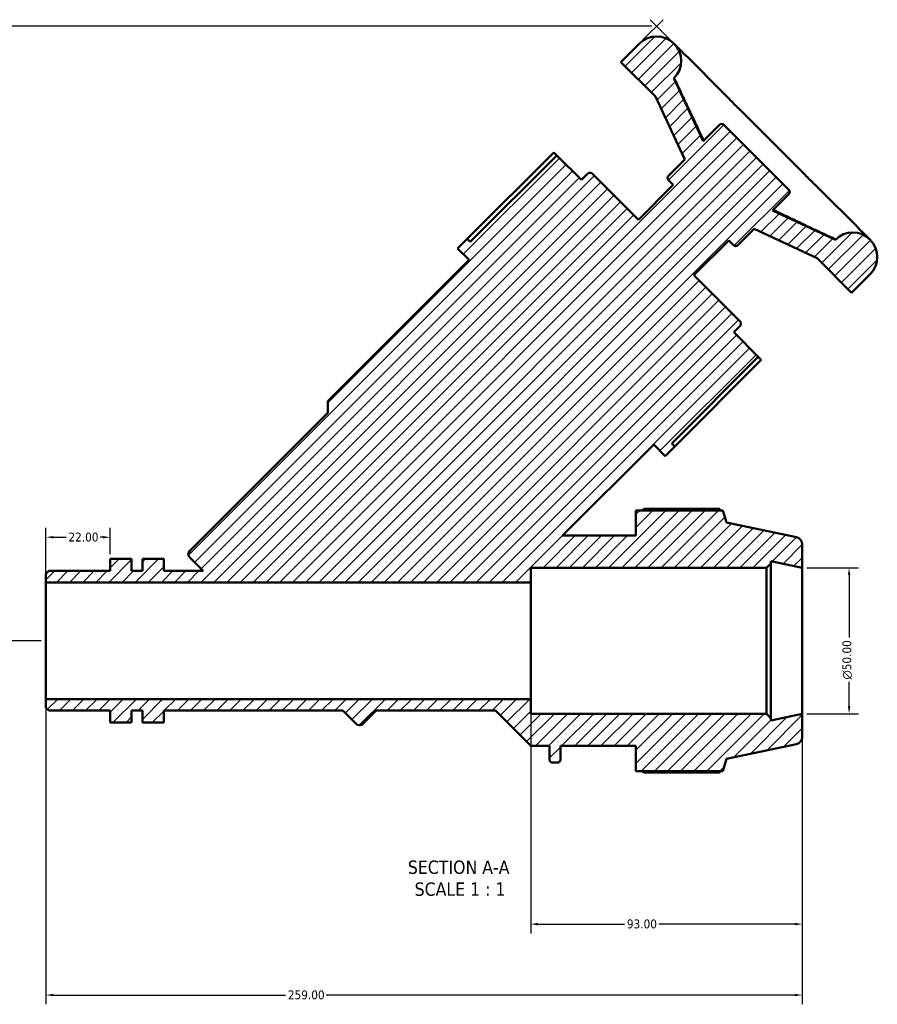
# Model space of a CAD drawing. Header units: millimetres. Extents: x 0 to 1069, y -425 to 838.
# Tile 2 of 10: x 327 to 620, y -425 to -88. Entities that reach past the tile are written whole.
import ezdxf

# ---------------------------------------------------------------- set-up
doc = ezdxf.new("R2010")
doc.units = ezdxf.units.MM
for name, color, linetype, lineweight in [('Dimension (ANSI)', 7, 'Continuous', 25), ('Hatch (ANSI)', 7, 'Continuous', 18), ('Symbol (ANSI)', 7, 'Continuous', 25), ('Visible (ANSI)', 7, 'Continuous', 50)]:
    doc.layers.add(name, color=color, linetype=linetype, lineweight=lineweight)
doc.styles.add('Label Text (ANSI)', font='tahoma.ttf')
doc.styles.add('Note Text (ANSI)', font='tahoma.ttf')
doc.dimstyles.new('Default - mm (ANSI)', dxfattribs={"dimtxt": 3.048, "dimasz": 2.5, "dimexe": 3.175, "dimexo": 1.6002, "dimgap": 0.8, "dimtad": 0, "dimtoh": 1, "dimrnd": 1e-08, "dimzin": 4, "dimdsep": 46, "dimtxsty": 'Note Text (ANSI)', "dimcen": 0.09, "dimdle": 10, "dimclrd": 256, "dimclre": 256, "dimclrt": 256, "dimadec": 1, "dimazin": 1, "dimtfac": 1, "dimtofl": 0, "dimtmove": 0, "dimatfit": 3, "dimfxl": 1, "dimtolj": 1, "dimtzin": 4, "dimlwd": -1, "dimlwe": -1, "dimarcsym": 0})

# ---------------------------------------------------------------- blocks, each defined once
blk = doc.blocks.new('*D7')
at = {"layer": 'Defpoints', "color": 0, "transparency": 16777216}
for p in [(594.68, -275.36), (594.68, -325.36), (610.72, -325.36)]:
    blk.add_point(p, dxfattribs=at)
at = {"layer": 'Dimension (ANSI)', "transparency": 16777216}
for p, q in [((596.28, -275.36), (613.9, -275.36)), ((610.72, -277.86), (610.72, -299.29)), ((610.72, -322.86), (610.72, -314.44)), ((596.28, -325.36), (613.9, -325.36))]:
    blk.add_line(p, q, dxfattribs=at)
for points in [[(610.31, -277.86), (611.14, -277.86), (610.72, -275.36)], [(610.31, -322.86), (611.14, -322.86), (610.72, -325.36)]]:
    blk.add_solid(points, dxfattribs=at)
at = {"layer": 'Dimension (ANSI)', "transparency": 16777216, "insert": (608.43, -313.64), "char_height": 3.048, "attachment_point": 1, "rotation": 90, "style": 'Note Text (ANSI)'}
blk.add_mtext('\\A1;\\fAIGDT|b0|i0;\\H3.0480;\\ln\\fTahoma|b0|i0;\\H3.0480;50.00', dxfattribs=at)
blk = doc.blocks.new('*D8')
at = {"layer": 'Defpoints', "color": 0, "transparency": 16777216}
for p in [(501.68, -320.36), (594.68, -325.36), (501.68, -397.42)]:
    blk.add_point(p, dxfattribs=at)
at = {"layer": 'Dimension (ANSI)', "transparency": 16777216}
for p, q in [((501.68, -321.97), (501.68, -400.59)), ((594.68, -326.97), (594.68, -400.59)), ((504.18, -397.42), (533.82, -397.42)), ((592.18, -397.42), (545.54, -397.42))]:
    blk.add_line(p, q, dxfattribs=at)
for points in [[(504.18, -397), (504.18, -397.84), (501.68, -397.42)], [(592.18, -397), (592.18, -397.84), (594.68, -397.42)]]:
    blk.add_solid(points, dxfattribs=at)
at = {"layer": 'Dimension (ANSI)', "transparency": 16777216, "insert": (534.62, -395.83), "char_height": 3.048, "attachment_point": 1, "style": 'Note Text (ANSI)'}
blk.add_mtext('\\A1;93.00', dxfattribs=at)
blk = doc.blocks.new('*D9')
at = {"layer": 'Defpoints', "color": 0, "transparency": 16777216}
for p in [(335.68, -320.36), (594.68, -325.36), (335.68, -421.72)]:
    blk.add_point(p, dxfattribs=at)
at = {"layer": 'Dimension (ANSI)', "transparency": 16777216}
for p, q in [((335.68, -321.97), (335.68, -424.89)), ((594.68, -326.97), (594.68, -424.89)), ((338.18, -421.72), (417.72, -421.72)), ((592.18, -421.72), (431.64, -421.72))]:
    blk.add_line(p, q, dxfattribs=at)
for points in [[(338.18, -421.3), (338.18, -422.13), (335.68, -421.72)], [(592.18, -421.3), (592.18, -422.13), (594.68, -421.72)]]:
    blk.add_solid(points, dxfattribs=at)
at = {"layer": 'Dimension (ANSI)', "transparency": 16777216, "insert": (418.52, -420.13), "char_height": 3.048, "attachment_point": 1, "style": 'Note Text (ANSI)'}
blk.add_mtext('\\A1;259.00', dxfattribs=at)
blk = doc.blocks.new('*D10')
at = {"layer": 'Defpoints', "color": 0, "transparency": 16777216}
for p in [(357.68, -264.92), (357.68, -272.36), (335.68, -280.36)]:
    blk.add_point(p, dxfattribs=at)
at = {"layer": 'Dimension (ANSI)', "transparency": 16777216}
for p, q in [((335.68, -278.76), (335.68, -261.74)), ((357.68, -270.76), (357.68, -261.74)), ((338.18, -264.92), (342.56, -264.92)), ((355.18, -264.92), (354.19, -264.92))]:
    blk.add_line(p, q, dxfattribs=at)
for points in [[(338.18, -264.5), (338.18, -265.33), (335.68, -264.92)], [(355.18, -264.5), (355.18, -265.33), (357.68, -264.92)]]:
    blk.add_solid(points, dxfattribs=at)
at = {"layer": 'Dimension (ANSI)', "transparency": 16777216, "insert": (343.36, -263.33), "char_height": 3.048, "attachment_point": 1, "style": 'Note Text (ANSI)'}
blk.add_mtext('\\A1;22.00', dxfattribs=at)
blk = doc.blocks.new('*D11')
at = {"layer": 'Defpoints', "color": 0, "transparency": 16777216}
for p in [(544.81, -89.89), (222.62, -300.36), (335.68, -300.36)]:
    blk.add_point(p, dxfattribs=at)
at = {"layer": 'Dimension (ANSI)', "transparency": 16777216}
for p, q in [((543.21, -89.89), (219.44, -89.89)), ((222.62, -92.39), (222.62, -210.92)), ((222.62, -297.86), (222.62, -218.99)), ((334.08, -300.36), (219.44, -300.36))]:
    blk.add_line(p, q, dxfattribs=at)
for points in [[(222.2, -92.39), (223.04, -92.39), (222.62, -89.89)], [(222.2, -297.86), (223.04, -297.86), (222.62, -300.36)]]:
    blk.add_solid(points, dxfattribs=at)
at = {"layer": 'Dimension (ANSI)', "transparency": 16777216, "insert": (221.03, -218.19), "char_height": 3.048, "attachment_point": 1, "rotation": 90, "style": 'Note Text (ANSI)'}
blk.add_mtext('\\A1;210', dxfattribs=at)

msp = doc.modelspace()

# ---------------------------------------------------------------- hatches: boundary and pattern name
at = {"layer": 'Hatch (ANSI)'}
h = msp.add_hatch(dxfattribs=at)
h.set_pattern_fill('ANSI31', color=256, scale=25.4, style=0)
h.set_pattern_definition([(45, (0, 0), (-2.245064, 2.245064), [])])
edge = h.paths.add_edge_path()
edge.add_ellipse((592.181, -333.341), major_axis=(0.52, -2.445), ratio=1, start_angle=0, end_angle=78)
edge.add_line((594.681, -333.341), (594.681, -325.365))
edge.add_line((594.681, -325.365), (583.89, -327.659))
edge.add_line((583.89, -327.659), (583.89, -326.865))
edge.add_line((583.89, -326.865), (582.39, -325.365))
edge.add_line((582.39, -325.365), (501.681, -325.365))
edge.add_line((501.681, -325.365), (501.681, -320.365))
edge.add_line((501.681, -320.365), (335.681, -320.365))
edge.add_line((335.681, -320.365), (335.681, -323.31))
edge.add_line((335.681, -323.31), (336.637, -324.266))
edge.add_line((336.637, -324.266), (357.681, -324.266))
edge.add_line((357.681, -324.266), (357.681, -328.365))
edge.add_line((357.681, -328.365), (365.015, -328.365))
edge.add_line((365.015, -328.365), (365.015, -324.266))
edge.add_line((365.015, -324.266), (368.681, -324.266))
edge.add_line((368.681, -324.266), (368.681, -328.365))
edge.add_line((368.681, -328.365), (376.015, -328.365))
edge.add_line((376.015, -328.365), (376.015, -324.266))
edge.add_line((376.015, -324.266), (437.283, -324.266))
edge.add_line((437.283, -324.266), (441.85, -328.834))
edge.add_ellipse((443.021, -327.663), major_axis=(-1.171, -1.171), ratio=1, start_angle=0, end_angle=90)
edge.add_line((444.192, -328.834), (448.76, -324.266))
edge.add_line((448.76, -324.266), (489.583, -324.266))
edge.add_line((489.583, -324.266), (501.681, -336.365))
edge.add_line((501.681, -336.365), (508.156, -336.365))
edge.add_line((508.156, -336.365), (508.156, -341.125))
edge.add_ellipse((509.156, -341.125), major_axis=(-1, 0), ratio=1, start_angle=0, end_angle=90)
edge.add_line((509.156, -342.125), (510.856, -342.125))
edge.add_ellipse((510.856, -341.125), major_axis=(0, -1), ratio=1, start_angle=0, end_angle=90)
edge.add_line((511.856, -341.125), (511.856, -336.365))
edge.add_line((511.856, -336.365), (537.701, -336.365))
edge.add_line((537.701, -336.365), (537.701, -345.005))
edge.add_line((537.701, -345.005), (567.438, -345.005))
edge.add_line((567.438, -345.005), (568.781, -340.87))
edge.add_line((568.781, -340.87), (592.701, -335.786))
edge = h.paths.add_edge_path()
edge.add_ellipse((592.181, -267.389), major_axis=(2.5, 0), ratio=1, start_angle=0, end_angle=78)
edge.add_line((592.701, -264.944), (568.781, -259.86))
edge.add_line((568.781, -259.86), (567.438, -255.725))
edge.add_line((567.438, -255.725), (537.701, -255.725))
edge.add_line((537.701, -255.725), (537.701, -264.365))
edge.add_line((537.701, -264.365), (512.614, -264.365))
edge.add_line((512.614, -264.365), (543.798, -233.181))
edge.add_line((543.798, -233.181), (547.75, -237.133))
edge.add_line((547.75, -237.133), (551.043, -233.839))
edge.add_line((551.043, -233.839), (549.976, -232.772))
edge.add_line((549.976, -232.772), (579.616, -203.132))
edge.add_line((579.616, -203.132), (571.199, -194.714))
edge.add_line((571.199, -194.714), (573.394, -192.519))
edge.add_ellipse((572.662, -191.787), major_axis=(0.732, -0.732), ratio=1, start_angle=0, end_angle=90)
edge.add_line((573.394, -191.055), (557.527, -175.188))
edge.add_line((557.527, -175.188), (569.49, -163.226))
edge.add_line((569.49, -163.226), (571.13, -164.865))
edge.add_ellipse((571.861, -164.133), major_axis=(-0.732, -0.732), ratio=1, start_angle=0, end_angle=90)
edge.add_line((572.593, -164.865), (578.185, -159.274))
edge.add_line((578.185, -159.274), (599.746, -169.328))
edge.add_line((599.746, -169.328), (611.603, -181.184))
edge.add_line((611.603, -181.184), (617.926, -174.861))
edge.add_ellipse((611.998, -168.933), major_axis=(5.928, -5.928), ratio=1, start_angle=0, end_angle=180)
edge.add_line((606.07, -163.005), (584.508, -152.95))
edge.add_line((584.508, -152.95), (590.099, -147.359))
edge.add_ellipse((589.367, -146.627), major_axis=(0.732, -0.732), ratio=1, start_angle=0, end_angle=90)
edge.add_line((590.099, -145.895), (567.851, -123.647))
edge.add_ellipse((567.119, -124.379), major_axis=(0.732, 0.732), ratio=1, start_angle=0, end_angle=90)
edge.add_line((566.387, -123.647), (560.796, -129.238))
edge.add_line((560.796, -129.238), (550.741, -107.676))
edge.add_ellipse((544.813, -101.748), major_axis=(5.928, -5.928), ratio=1, start_angle=0, end_angle=180)
edge.add_line((538.885, -95.82), (532.562, -102.144))
edge.add_line((532.562, -102.144), (544.418, -114))
edge.add_line((544.418, -114), (554.473, -135.561))
edge.add_line((554.473, -135.561), (548.881, -141.153))
edge.add_ellipse((549.613, -141.885), major_axis=(-0.732, 0.732), ratio=1, start_angle=0, end_angle=90)
edge.add_line((548.881, -142.617), (550.521, -144.256))
edge.add_line((550.521, -144.256), (538.558, -156.219))
edge.add_line((538.558, -156.219), (522.691, -140.352))
edge.add_ellipse((521.959, -141.084), major_axis=(0.732, 0.732), ratio=1, start_angle=0, end_angle=90)
edge.add_line((521.227, -140.352), (519.032, -142.548))
edge.add_line((519.032, -142.548), (510.614, -134.13))
edge.add_line((510.614, -134.13), (480.974, -163.77))
edge.add_line((480.974, -163.77), (479.907, -162.703))
edge.add_line((479.907, -162.703), (476.614, -165.996))
edge.add_line((476.614, -165.996), (480.566, -169.948))
edge.add_line((480.566, -169.948), (432.153, -218.361))
edge.add_line((432.153, -218.361), (432.153, -222.313))
edge.add_line((432.153, -222.313), (384.912, -269.554))
edge.add_ellipse((386.083, -270.725), major_axis=(-1.171, 1.171), ratio=1, start_angle=0, end_angle=90)
edge.add_line((384.912, -271.896), (389.48, -276.463))
edge.add_line((389.48, -276.463), (376.015, -276.463))
edge.add_line((376.015, -276.463), (376.015, -272.365))
edge.add_line((376.015, -272.365), (368.681, -272.365))
edge.add_line((368.681, -272.365), (368.681, -276.463))
edge.add_line((368.681, -276.463), (365.015, -276.463))
edge.add_line((365.015, -276.463), (365.015, -272.365))
edge.add_line((365.015, -272.365), (357.681, -272.365))
edge.add_line((357.681, -272.365), (357.681, -276.463))
edge.add_line((357.681, -276.463), (336.637, -276.463))
edge.add_line((336.637, -276.463), (335.681, -277.42))
edge.add_line((335.681, -277.42), (335.681, -280.365))
edge.add_line((335.681, -280.365), (501.681, -280.365))
edge.add_line((501.681, -280.365), (501.681, -275.365))
edge.add_line((501.681, -275.365), (582.39, -275.365))
edge.add_line((582.39, -275.365), (583.89, -273.865))
edge.add_line((583.89, -273.865), (583.89, -273.071))
edge.add_line((583.89, -273.071), (594.681, -275.365))
edge.add_line((594.681, -275.365), (594.681, -267.389))

# ---------------------------------------------------------------- linework, layer by layer
at = {"layer": 'Dimension (ANSI)'}
for p, q in [((540.017, -94.689), (547.058, -87.647)), ((549.61, -94.689), (542.568, -87.647))]:
    msp.add_line(p, q, dxfattribs=at)
at = {"layer": 'Visible (ANSI)'}
for p, q in [((538.885, -95.82), (532.562, -102.144)), ((551.845, -96.924), (550.741, -95.82)), ((567.398, -112.477), (555.323, -100.402)), ((532.562, -102.144), (544.418, -114)), ((560.796, -129.238), (550.741, -107.676)), ((550.926, -107.861), (550.741, -107.676)), ((544.418, -114), (554.473, -135.561)), ((592.872, -137.951), (575.795, -120.874)), ((566.387, -123.647), (560.796, -129.238)), ((590.099, -145.895), (567.851, -123.647)), ((479.943, -162.739), (509.583, -133.099)), ((510.614, -134.13), (480.974, -163.77)), ((509.583, -133.099), (510.614, -134.13)), ((519.032, -142.548), (510.614, -134.13)), ((554.473, -135.561), (548.881, -141.153)), ((521.227, -140.352), (519.032, -142.548)), ((538.558, -156.219), (522.691, -140.352)), ((550.521, -144.256), (538.558, -156.219)), ((548.881, -142.617), (550.521, -144.256)), ((584.508, -152.95), (590.099, -147.359)), ((613.344, -158.423), (601.269, -146.348)), ((606.07, -163.005), (584.508, -152.95)), ((572.593, -164.865), (578.185, -159.274)), ((578.185, -159.274), (599.746, -169.328)), ((479.907, -162.703), (476.614, -165.996)), ((480.974, -163.77), (479.907, -162.703)), ((557.527, -175.188), (569.49, -163.226)), ((569.49, -163.226), (571.13, -164.865)), ((606.07, -163.005), (605.885, -162.82)), ((617.926, -163.005), (616.823, -161.902)), ((476.614, -165.996), (480.566, -169.948)), ((480.566, -169.948), (432.153, -218.361)), ((599.746, -169.328), (611.603, -181.184)), ((573.394, -191.055), (557.527, -175.188)), ((611.603, -181.184), (617.926, -174.861)), ((571.199, -194.714), (573.394, -192.519)), ((579.616, -203.132), (571.199, -194.714)), ((549.976, -232.772), (579.616, -203.132)), ((580.647, -204.163), (551.007, -233.803)), ((579.616, -203.132), (580.647, -204.163)), ((432.153, -218.361), (432.153, -222.313)), ((432.153, -222.313), (384.912, -269.554)), ((512.614, -264.365), (543.798, -233.181)), ((543.798, -233.181), (547.75, -237.133)), ((547.75, -237.133), (551.043, -233.839)), ((551.043, -233.839), (549.976, -232.772)), ((567.438, -255.725), (537.701, -255.725)), ((537.701, -255.725), (537.701, -264.365)), ((566.346, -255.2), (540.581, -255.2)), ((568.781, -259.86), (567.438, -255.725)), ((592.701, -264.944), (568.781, -259.86)), ((537.701, -264.365), (512.614, -264.365)), ((594.681, -275.365), (594.681, -267.389)), ((365.015, -272.365), (357.681, -272.365)), ((357.681, -272.365), (357.681, -276.463)), ((365.015, -276.463), (365.015, -272.365)), ((376.015, -272.365), (368.681, -272.365)), ((368.681, -272.365), (368.681, -276.463)), ((376.015, -276.463), (376.015, -272.365)), ((384.912, -271.896), (389.48, -276.463)), ((583.89, -273.865), (583.89, -273.071)), ((583.89, -273.071), (594.681, -275.365)), ((336.637, -276.463), (335.681, -277.42)), ((357.681, -276.463), (336.637, -276.463)), ((368.681, -276.463), (365.015, -276.463)), ((389.48, -276.463), (376.015, -276.463)), ((501.681, -280.365), (501.681, -275.365)), ((501.681, -275.365), (582.39, -275.365)), ((582.39, -275.365), (583.89, -273.865)), ((582.39, -275.365), (582.39, -325.365)), ((583.89, -326.865), (583.89, -273.865)), ((594.681, -325.365), (594.681, -275.365)), ((335.681, -277.42), (335.681, -280.365)), ((335.681, -280.365), (501.681, -280.365)), ((335.681, -320.365), (335.681, -280.365)), ((501.681, -320.365), (501.681, -280.365)), ((501.681, -320.365), (335.681, -320.365)), ((335.681, -320.365), (335.681, -323.31)), ((501.681, -325.365), (501.681, -320.365)), ((335.681, -323.31), (336.637, -324.266)), ((336.637, -324.266), (357.681, -324.266)), ((357.681, -324.266), (357.681, -328.365)), ((365.015, -328.365), (365.015, -324.266)), ((365.015, -324.266), (368.681, -324.266)), ((368.681, -324.266), (368.681, -328.365)), ((376.015, -328.365), (376.015, -324.266)), ((376.015, -324.266), (437.283, -324.266)), ((437.283, -324.266), (441.85, -328.834)), ((444.192, -328.834), (448.76, -324.266)), ((448.76, -324.266), (489.583, -324.266)), ((489.583, -324.266), (501.681, -336.365)), ((582.39, -325.365), (501.681, -325.365)), ((583.89, -326.865), (582.39, -325.365)), ((594.681, -325.365), (583.89, -327.659)), ((583.89, -327.659), (583.89, -326.865)), ((594.681, -333.341), (594.681, -325.365)), ((357.681, -328.365), (365.015, -328.365)), ((357.681, -328.365), (357.681, -328.411)), ((357.681, -328.411), (365.015, -328.411)), ((365.015, -328.411), (365.015, -328.365)), ((368.681, -328.365), (376.015, -328.365)), ((368.681, -328.365), (368.681, -328.411)), ((376.015, -328.411), (368.681, -328.411)), ((376.015, -328.365), (376.015, -328.411)), ((501.681, -336.365), (508.156, -336.365)), ((508.156, -336.365), (508.156, -341.125)), ((511.856, -341.125), (511.856, -336.365)), ((511.856, -336.365), (537.701, -336.365)), ((537.701, -336.365), (537.701, -345.005)), ((568.781, -340.87), (592.701, -335.786)), ((509.156, -342.125), (510.856, -342.125)), ((567.438, -345.005), (568.781, -340.87)), ((537.701, -345.005), (567.438, -345.005)), ((540.581, -345.53), (566.346, -345.53))]:
    msp.add_line(p, q, dxfattribs=at)
for centre, radius, start, end in [((544.813, -101.748), 8.384, 315, 135), ((567.119, -124.379), 1.035, 45, 135), ((521.959, -141.084), 1.035, 45, 135), ((549.613, -141.885), 1.035, 135, 225), ((589.367, -146.627), 1.035, 315, 45), ((611.998, -168.933), 8.383, 315, 135), ((571.861, -164.133), 1.035, 225, 315), ((572.662, -191.787), 1.035, 315, 45), ((592.181, -267.389), 2.5, 0, 78), ((386.083, -270.725), 1.656, 135, 225), ((443.021, -327.663), 1.656, 225, 315), ((592.181, -333.341), 2.5, 282, 0), ((509.156, -341.125), 1, 180, 270), ((510.856, -341.125), 1, 270, 0)]:
    msp.add_arc(centre, radius, start, end, dxfattribs=at)
for points, knots in [([(555.323, -100.402), (555.156, -100.235), (554.99, -100.093), (554.636, -99.78), (554.447, -99.612), (554.037, -99.222), (553.817, -99.002), (553.337, -98.501), (553.077, -98.22), (552.505, -97.606), (552.193, -97.272), (551.845, -96.924)], [1.6539551, 1.6539551, 1.6539551, 1.6539551, 1.9125576, 1.9125576, 2.1711602, 2.1711602, 2.4297627, 2.4297627, 2.6883652, 2.6883652, 2.9469678, 2.9469678, 2.9469678, 2.9469678]), ([(560.949, -129.085), (560.35, -127.836), (559.754, -126.585), (558.469, -123.881), (557.78, -122.427), (556.406, -119.517), (555.72, -118.061), (554.349, -115.149), (553.664, -113.693), (552.296, -110.779), (551.612, -109.322), (550.929, -107.865)], [0.765278, 0.765278, 0.765278, 0.765278, 1.181283, 1.181283, 1.6641762, 1.6641762, 2.1470695, 2.1470695, 2.6299627, 2.6299627, 3.1128559, 3.1128559, 3.1128559, 3.1128559]), ([(575.795, -120.874), (575.275, -120.354), (574.738, -119.838), (573.648, -118.791), (573.096, -118.26), (571.987, -117.172), (571.429, -116.614), (570.305, -115.468), (569.739, -114.881), (568.588, -113.688), (568.003, -113.082), (567.398, -112.477)], [1.6539362, 1.6539362, 1.6539362, 1.6539362, 1.9125308, 1.9125308, 2.1711254, 2.1711254, 2.42972, 2.42972, 2.6883145, 2.6883145, 2.9469091, 2.9469091, 2.9469091, 2.9469091]), ([(601.269, -146.348), (600.664, -145.743), (600.058, -145.158), (598.865, -144.007), (598.277, -143.441), (597.132, -142.317), (596.574, -141.759), (595.486, -140.649), (594.955, -140.098), (593.909, -139.009), (593.393, -138.472), (592.872, -137.951)], [1.6539362, 1.6539362, 1.6539362, 1.6539362, 1.9125308, 1.9125308, 2.1711254, 2.1711254, 2.4297199, 2.4297199, 2.6883145, 2.6883145, 2.9469091, 2.9469091, 2.9469091, 2.9469091]), ([(605.881, -162.817), (604.424, -162.134), (602.967, -161.45), (600.053, -160.082), (598.597, -159.397), (595.685, -158.027), (594.229, -157.341), (591.319, -155.966), (589.865, -155.278), (587.161, -153.992), (585.91, -153.396), (584.661, -152.797)], [0.6006724, 0.6006724, 0.6006724, 0.6006724, 1.0835656, 1.0835656, 1.5664589, 1.5664589, 2.0493521, 2.0493521, 2.5322453, 2.5322453, 2.9482504, 2.9482504, 2.9482504, 2.9482504]), ([(616.823, -161.902), (616.474, -161.553), (616.14, -161.241), (615.526, -160.669), (615.245, -160.409), (614.744, -159.929), (614.524, -159.709), (614.134, -159.299), (613.966, -159.111), (613.653, -158.756), (613.511, -158.59), (613.344, -158.423)], [1.6539552, 1.6539552, 1.6539552, 1.6539552, 1.9125577, 1.9125577, 2.1711603, 2.1711603, 2.4297628, 2.4297628, 2.6883654, 2.6883654, 2.9469679, 2.9469679, 2.9469679, 2.9469679])]:
    msp.add_open_spline(points, degree=3, knots=knots, dxfattribs=at)
for points in [[(550.926, -107.861), (550.927, -107.862), (550.928, -107.864), (550.929, -107.865)], [(605.881, -162.817), (605.883, -162.818), (605.884, -162.819), (605.885, -162.82)]]:
    msp.add_open_spline(points, degree=3, dxfattribs=at)
for points, weights in [([(539.745, -255.725), (540.156, -255.465), (540.581, -255.2)], [1.00876532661, 1.01027158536, 1.01163019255]), ([(566.618, -255.725), (566.484, -255.465), (566.346, -255.2)], [1.00141767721, 1.00078272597, 1]), ([(540.581, -345.53), (540.156, -345.265), (539.745, -345.005)], [1.01163019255, 1.01027158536, 1.00876532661]), ([(566.346, -345.53), (566.484, -345.265), (566.618, -345.005)], [1, 1.00078272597, 1.00141767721])]:
    msp.add_rational_spline(points, weights, degree=2, dxfattribs=at)

# ---------------------------------------------------------------- texts
at = {"layer": 'Symbol (ANSI)', "char_height": 4.572, "attachment_point": 7, "style": 'Label Text (ANSI)'}
for s, insert in [('SECTION A-A', (459.607, -380.3)), ('SCALE 1 : 1', (461.926, -387.813))]:
    msp.add_mtext(s, dxfattribs=dict(at, insert=insert))

# ---------------------------------------------------------------- dimensions: what is measured, and where the dimension line sits
at = {"layer": 'Dimension (ANSI)'}
for base, p1, p2, angle, override, picture, middle in [((222.619, -300.365), (544.813, -89.892), (335.681, -300.365), 90, {"dimtoh": 0, "dimdec": 0, "dimtp": 0, "dimtm": 0, "dimtdec": 2, "dimatfit": 1}, '*D11', (222.619, -214.956)), ((357.681, -264.918), (335.681, -280.365), (357.681, -272.365), 180, {"dimtoh": 0, "dimdec": 2, "dimtp": 0, "dimtm": 0, "dimtdec": 2, "dimatfit": 1}, '*D10', (348.372, -264.918)), ((335.681, -421.718), (594.681, -325.365), (335.681, -320.365), 180, {"dimtoh": 0, "dimdec": 2, "dimtp": 0, "dimtm": 0, "dimtdec": 2, "dimatfit": 1}, '*D9', (424.681, -421.718)), ((501.681, -397.419), (594.681, -325.365), (501.681, -320.365), 180, {"dimtoh": 0, "dimdec": 2, "dimtp": 0, "dimtm": 0, "dimtdec": 2, "dimatfit": 1}, '*D8', (539.681, -397.419))]:
    dim = msp.add_linear_dim(base=base, p1=p1, p2=p2, angle=angle, dimstyle='Default - mm (ANSI)', override=override, dxfattribs=at)
    dim.commit()
    dim.dimension.update_dxf_attribs({"geometry": picture, "text_midpoint": middle, "dimtype": 160})
dim = msp.add_linear_dim(base=(610.722, -325.365), p1=(594.681, -275.365), p2=(594.681, -325.365), angle=90, text='\\fAIGDT|b0|i0;\\H3.0480;\\ln\\fTahoma|b0|i0;\\H3.0480;<>', dimstyle='Default - mm (ANSI)', override={"dimtoh": 0, "dimdec": 2, "dimtp": 0, "dimtm": 0, "dimtdec": 2, "dimatfit": 1}, dxfattribs=at)
dim.commit()
dim.dimension.update_dxf_attribs({"geometry": '*D7', "text_midpoint": (610.722, -306.865), "dimtype": 160})

doc.saveas('drawing.dxf')
